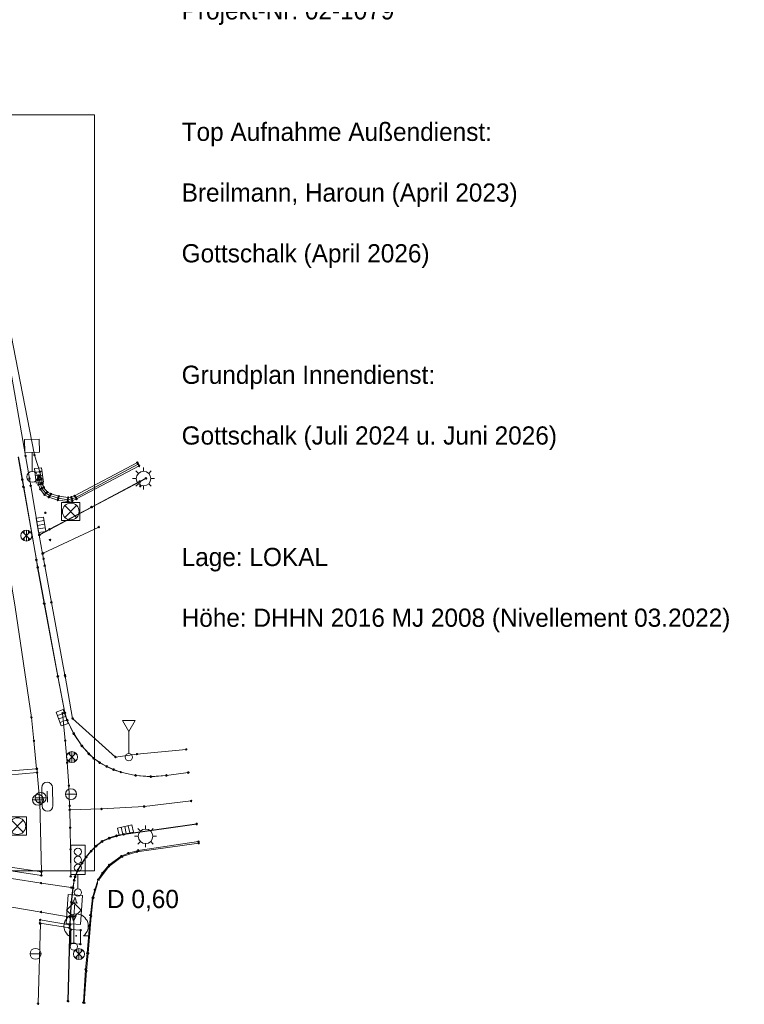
# Model space of a CAD drawing. Header units: metres. Extents: x 32394408 to 32394706, y 5702876 to 5703033.
# Tile 8 of 8: x 32394606 to 32394706, y 5702876 to 5703011. Entities that reach past the tile are written whole.
import ezdxf
from ezdxf.enums import TextEntityAlignment as Align

# ---------------------------------------------------------------- set-up
doc = ezdxf.new("R2010")
doc.units = ezdxf.units.M
for name, color, linetype, lineweight in [('1100_Topographie', 7, 'Continuous', 20), ('1105_Bordsteinlinie oben', 7, 'Continuous', 20), ('1130_Fahrbahnmarkierungen', 7, 'Continuous', 20), ('1135_Straßenausstattung -BSW_ ESP', 7, 'Continuous', 20), ('1145_Verkehrseinrichtungen _Schilde', 7, 'Continuous', 20), ('1150_Bäume', 7, 'Continuous', 20), ('1155_Baumdurchmesser', 7, 'Continuous', 20), ('1160_Versorgung -Schieber_ Hydrante', 7, 'Continuous', 20), ('1165_Entwässerung -Schächte_ Abläuf', 7, 'Continuous', 20), ('1166_Rinnen _DGM relevant_', 7, 'Continuous', 20), ('1350_Info Vermessung', 7, 'Continuous', 20), ('1351_Blattgestaltung', 7, 'Continuous', 20), ('Linienpunkte', 7, 'Continuous', 20)]:
    doc.layers.add(name, color=color, linetype=linetype, lineweight=lineweight)
doc.styles.add('AKG DIN 6776', font='txt', dxfattribs={"height": 2.5})

# ---------------------------------------------------------------- blocks, each defined once
blk = doc.blocks.new('Linienpunkt')
at = {"color": 7, "transparency": 33554687}
blk.add_circle((0, 0), 0.1, dxfattribs=at)
at = {"layer": 'Linienpunkte', "flags": 1}
for tag in ['VestraBlockName', 'VestraSichtbar', 'VestraEbene', 'VestraName', 'Höhe']:
    blk.add_attdef(tag, text='', height=0.1, dxfattribs=at).set_placement((0, 0), align=Align.CENTER)
blk = doc.blocks.new('3435.0000')
at = {"color": 0, "lineweight": 0}
for points in [[(-0.53, -0.53), (0.53, 0.53)], [(-0.53, 0.53), (0.53, -0.53)], [(-0.3, 0.68), (-0.3, 0.3)], [(0, 0.75), (0, -0.75)], [(0.3, 0.68), (0.3, 0.3)], [(-0.3, -0.68), (-0.3, -0.3)], [(0.3, -0.68), (0.3, -0.3)]]:
    blk.add_lwpolyline(points, dxfattribs=at)
at = {"color": 0, "linetype": 'Continuous', "lineweight": 0}
blk.add_circle((0, 0), 0.75, dxfattribs=at)
blk = doc.blocks.new('3505.0000')
at = {"color": 0, "lineweight": 0}
for points in [[(-1, -0.5), (-1, 0.5), (1, 0.5), (1, -0.5), (-1, -0.5)], [(-0.5, 0.5), (-0.5, -0.5)], [(0, 0.5), (0, -0.5)], [(0.5, 0.5), (0.5, -0.5)]]:
    blk.add_lwpolyline(points, dxfattribs=at)
blk = doc.blocks.new('5286.5008')
at = {"color": 7, "lineweight": 5}
blk.add_lwpolyline([(-1.04, 3.35), (0.98, 3.37), (0.97, 5.16), (-1.05, 5.14), (-1.04, 3.35)], dxfattribs=at)
at = {"color": 0, "lineweight": 0}
blk.add_lwpolyline([(0, 0.75), (0, 3.36)], dxfattribs=at)
at = {"color": 0, "linetype": 'Continuous', "lineweight": 0}
blk.add_circle((0, 0), 0.75, dxfattribs=at)
blk = doc.blocks.new('0435.0000')
at = {"color": 7, "linetype": 'Continuous', "lineweight": 5}
blk.add_circle((0, 0), 0.1, dxfattribs=at)
blk = doc.blocks.new('5742.0000')
at = {"color": 0, "lineweight": 0}
for points in [[(0, 1), (0, 1.5)], [(-1, 0), (-1.5, 0)], [(-0.71, 0.71), (-1.06, 1.06)], [(0.71, 0.71), (1.06, 1.06)], [(1.5, 0), (1, 0)], [(-0.71, -0.71), (-1.06, -1.06)], [(0, -1), (0, -1.5)], [(0.71, -0.71), (1.06, -1.06)]]:
    blk.add_lwpolyline(points, dxfattribs=at)
at = {"color": 0, "linetype": 'Continuous', "lineweight": 0}
blk.add_circle((0, 0), 1, dxfattribs=at)
blk = doc.blocks.new('354.5007')
at = {"color": 0, "lineweight": 0}
for points in [[(-1.25, -1.25), (-1.25, 1.25), (1.25, 1.25), (1.25, -1.25), (-1.25, -1.25)], [(0.81, 0.81), (-0.81, -0.81)], [(-0.81, 0.81), (0.81, -0.81)]]:
    blk.add_lwpolyline(points, dxfattribs=at)
at = {"color": 0, "linetype": 'Continuous', "lineweight": 0}
blk.add_circle((0, 0), 1.15, dxfattribs=at)
blk = doc.blocks.new('3508.0000')
at = {"color": 0, "lineweight": 0}
for points in [[(-1, -1), (-1, 0), (1, 0), (1, -1), (-1, -1)], [(-0.5, 0), (-0.5, -1)], [(0, 0), (0, -1)], [(0.5, 0), (0.5, -1)]]:
    blk.add_lwpolyline(points, dxfattribs=at)
blk = doc.blocks.new('3429.5001')
at = {"color": 0, "lineweight": 0}
blk.add_lwpolyline([(-0.75, 0), (0.75, 0)], dxfattribs=at)
at = {"color": 0, "linetype": 'Continuous', "lineweight": 0}
blk.add_circle((0, 0), 0.75, dxfattribs=at)
blk = doc.blocks.new('3428.0000')
at = {"color": 0, "lineweight": 0}
for points in [[(1.25, 0.75), (-1.25, 0.75), (-1.54, 0.69), (-1.78, 0.53), (-1.94, 0.29), (-2, 0), (-1.94, -0.29), (-1.78, -0.53), (-1.54, -0.69), (-1.25, -0.75), (1.25, -0.75), (1.54, -0.69), (1.78, -0.53), (1.94, -0.29), (2, 0), (1.94, 0.29), (1.78, 0.53), (1.54, 0.69), (1.25, 0.75)], [(-0.75, 0), (0.75, 0)]]:
    blk.add_lwpolyline(points, dxfattribs=at)
blk = doc.blocks.new('5286.5005')
at = {"color": 0, "lineweight": 0}
blk.add_lwpolyline([(0, 0.5), (0, 3.5), (0.87, 5), (-0.87, 5), (0, 3.5)], dxfattribs=at)
at = {"color": 0, "linetype": 'Continuous', "lineweight": 0}
blk.add_circle((0, 0), 0.5, dxfattribs=at)
blk = doc.blocks.new('7501.0000')
at = {"color": 0, "lineweight": 0}
blk.add_lwpolyline([(-1, 0), (-1.18, 0.16), (-1.34, 0.36), (-1.49, 0.58), (-1.59, 0.82), (-1.64, 1.08), (-1.67, 1.33), (-1.64, 1.59), (-1.59, 1.84), (-1.49, 2.09), (-1.34, 2.31), (-1.18, 2.51), (-0.98, 2.68), (-0.76, 2.82), (-0.51, 2.92), (-0.26, 2.98), (0, 3), (0.26, 2.98), (0.51, 2.92), (0.76, 2.82), (0.98, 2.68), (1.18, 2.51), (1.34, 2.31), (1.49, 2.09), (1.59, 1.84), (1.64, 1.59), (1.67, 1.33), (1.64, 1.08), (1.59, 0.82), (1.49, 0.58), (1.34, 0.36), (1.18, 0.16), (1, 0), (1.89, 0)], dxfattribs=at)
at = {"color": 0, "linetype": 'Continuous', "lineweight": 0}
blk.add_circle((0, 0), 0.06, dxfattribs=at)
blk = doc.blocks.new('3489.5003')
at = {"transparency": 33554687}
blk.add_hatch(color=0, dxfattribs=at).paths.add_polyline_path([(-0.9, 0), (-0.9, -0.3), (-1.6, 0), (-0.9, 0.3), (-0.9, 0), (0.9, 0), (0.9, 0.3), (1.6, 0), (0.9, -0.3), (0.9, 0)])
at = {"color": 0, "lineweight": 0}
blk.add_lwpolyline([(-2, -1), (-2, 1), (2, 1), (2, -1), (-2, -1)], dxfattribs=at)
blk.add_polyline3d([(-0.9, 0, 0), (-0.9, -0.3, 0), (-1.6, 0, 0), (-0.9, 0.3, 0), (-0.9, 0, 0), (0.9, 0, 0), (0.9, 0.3, 0), (1.6, 0, 0), (0.9, -0.3, 0), (0.9, 0, 0), (-0.9, 0, 0)])
at = {"color": 0}
for p in [(-1.6, 0), (-0.9, 0.3), (-0.9, 0), (-0.9, 0), (0.9, 0.3), (0.9, 0), (0.9, 0), (1.6, 0), (-0.9, -0.3), (0.9, -0.3)]:
    blk.add_point(p, dxfattribs=at)
blk = doc.blocks.new('5284.5001')
at = {"color": 0, "lineweight": 0}
blk.add_lwpolyline([(0, 0.5), (0, 2.5), (1, 2.5), (1, 6.5), (-1, 6.5), (-1, 2.5), (0, 2.5)], dxfattribs=at)
at = {"color": 0, "linetype": 'Continuous', "lineweight": 0}
for centre in [(0, 5.6), (0, 4.5), (0, 3.4), (0, 0)]:
    blk.add_circle(centre, 0.5, dxfattribs=at)
blk = doc.blocks.new('5286.5004')
at = {"color": 0, "lineweight": 0}
blk.add_lwpolyline([(0, 0.5), (0, 4), (1, 5), (0, 6), (-1, 5), (0, 4)], dxfattribs=at)
at = {"color": 0, "linetype": 'Continuous', "lineweight": 0}
blk.add_circle((0, 0), 0.5, dxfattribs=at)

msp = doc.modelspace()

# ---------------------------------------------------------------- linework, layer by layer
at = {"layer": '1100_Topographie', "color": 7}
for points in [[(32394594.65, 5703010.53, 126.34), (32394599.22, 5702990.76, 126.03), (32394603.55, 5702970.8, 125.69), (32394604.29, 5702966.9, 125.64), (32394604.49, 5702965.84, 125.69), (32394607.09, 5702950.82, 125.5), (32394607.62, 5702947.73, 125.43), (32394607.8, 5702946.72, 125.36), (32394608.95, 5702939.97, 125.19), (32394609.41, 5702937.4, 125.14), (32394609.56, 5702936.72, 125.15), (32394609.72, 5702935.77, 125.19), (32394610.63, 5702930.73, 125.09), (32394612.49, 5702920.76, 124.86), (32394612.53, 5702920.59, 124.86), (32394613.55, 5702914.81, 124.69), (32394613.55, 5702914.81, 124.7), (32394619.42, 5702909.51, 124.81), (32394622.37, 5702909.91, 124.94), (32394629.13, 5702910.55, 125.19)], [(32394596, 5703010.7, 126.45), (32394600.52, 5702991.06, 126.14), (32394604.38, 5702971.25, 125.82), (32394605.39, 5702966, 125.77), (32394608.31, 5702950.95, 125.59), (32394609.06, 5702948.66, 125.43), (32394609.42, 5702947.03, 125.43), (32394609.6, 5702946.51, 125.44)], [(32394606.1, 5702950.68, 125.32), (32394606.62, 5702947.58, 125.28), (32394606.79, 5702946.57, 125.26), (32394608.57, 5702936.55, 125.05), (32394608.74, 5702935.53, 125.03), (32394609.63, 5702930.56, 124.92), (32394611.5, 5702920.55, 124.68), (32394612.46, 5702915.57, 124.56), (32394612.78, 5702914.58, 124.54), (32394613.68, 5702912.72, 124.53), (32394614.79, 5702911.03, 124.53), (32394615.75, 5702909.93, 124.54), (32394616.42, 5702909.33, 124.56), (32394617.26, 5702908.71, 124.57), (32394618.21, 5702908.21, 124.61), (32394619.17, 5702907.77, 124.64), (32394620.15, 5702907.44, 124.66), (32394622.19, 5702906.96, 124.71), (32394624.29, 5702906.81, 124.75), (32394626.41, 5702906.97, 124.81), (32394629.41, 5702907.37, 124.91)], [(32394623.58, 5702947.77, 125.96), (32394622.73, 5702947.32, 125.93), (32394616.12, 5702943.82, 125.66), (32394610.38, 5702940.76, 125.29), (32394609.05, 5702940.04, 125.19)], [(32394609.06, 5702940.02, 125.2), (32394616.16, 5702943.81, 125.98), (32394622.76, 5702947.29, 126.29), (32394623.62, 5702947.74, 126.32)], [(32394622.82, 5702946.67, 126.29), (32394622.76, 5702947.29, 126.29)], [(32394609.51, 5702937.47, 125.14), (32394617.12, 5702941.07, 125.93)], [(32394612.88, 5702876.01, 123.7), (32394613.16, 5702886.51, 123.97), (32394613.21, 5702887.53, 123.99), (32394613.35, 5702889.57, 124.02), (32394613.59, 5702891.58, 124.06), (32394613.74, 5702892.61, 124.1), (32394613.87, 5702893.1, 124.12), (32394614.27, 5702894.04, 124.13), (32394614.8, 5702894.96, 124.17), (32394615.38, 5702895.78, 124.22), (32394616.05, 5702896.59, 124.26), (32394616.77, 5702897.31, 124.3), (32394617.58, 5702897.95, 124.34), (32394618.57, 5702898.4, 124.41), (32394619.56, 5702898.72, 124.45), (32394620.57, 5702898.92, 124.51), (32394630.56, 5702900.34, 124.93)], [(32394615.02, 5702875.82, 123.88), (32394615.32, 5702880.37, 123.99), (32394615.55, 5702882.6, 124.06), (32394615.86, 5702886.33, 124.16), (32394615.98, 5702887.82, 124.16), (32394616.29, 5702890.2, 124.24), (32394616.58, 5702891.3, 124.29), (32394617.05, 5702892.68, 124.34), (32394617.64, 5702893.6, 124.39), (32394618.58, 5702894.71, 124.47), (32394620.22, 5702895.91, 124.53), (32394621.19, 5702896.32, 124.61), (32394622.55, 5702896.7, 124.69), (32394630.81, 5702897.91, 125.09)], [(32394630.85, 5702897.69, 125.09), (32394622.35, 5702896.51, 124.64), (32394620.34, 5702895.84, 124.52), (32394618.52, 5702894.49, 124.46), (32394617.11, 5702892.6, 124.31), (32394616.38, 5702890.18, 124.26), (32394616.08, 5702887.66, 124.19), (32394615.69, 5702882.59, 124.06), (32394615.43, 5702880.17, 124.01), (32394615.15, 5702875.79, 123.89)], [(32394613.29, 5702883.92, 124.04), (32394614.61, 5702883.85, 124.09), (32394614.65, 5702885.74, 124.13), (32394613.32, 5702885.82, 124.09), (32394613.29, 5702883.92, 124.04)]]:
    msp.add_polyline3d(points, dxfattribs=at)
at = {"layer": '1105_Bordsteinlinie oben', "color": 7}
for points in [[(32394606.14, 5702950.7, 125.45), (32394606.66, 5702947.6, 125.4), (32394606.84, 5702946.55, 125.31), (32394608.59, 5702936.52, 125.09), (32394608.78, 5702935.53, 125.15), (32394609.69, 5702930.57, 125.03), (32394611.54, 5702920.59, 124.8), (32394612.5, 5702915.59, 124.67), (32394612.82, 5702914.59, 124.67), (32394613.72, 5702912.75, 124.66), (32394614.83, 5702911.05, 124.65), (32394615.78, 5702909.98, 124.63), (32394616.43, 5702909.36, 124.58), (32394617.29, 5702908.74, 124.59), (32394618.23, 5702908.23, 124.62), (32394619.18, 5702907.8, 124.65), (32394620.15, 5702907.44, 124.66), (32394622.19, 5702906.99, 124.75), (32394624.27, 5702906.84, 124.8), (32394626.4, 5702906.99, 124.84), (32394629.41, 5702907.39, 124.91)], [(32394612.94, 5702876, 123.82), (32394613.21, 5702886.51, 124.1), (32394613.25, 5702887.51, 124.01), (32394613.4, 5702889.56, 124.04), (32394613.62, 5702891.55, 124.09), (32394613.78, 5702892.58, 124.19), (32394613.91, 5702893.06, 124.2), (32394614.29, 5702894, 124.23), (32394614.86, 5702894.94, 124.27), (32394615.42, 5702895.76, 124.3), (32394616.09, 5702896.59, 124.33), (32394616.79, 5702897.27, 124.32), (32394617.6, 5702897.9, 124.37), (32394618.58, 5702898.35, 124.43), (32394619.55, 5702898.67, 124.47), (32394620.58, 5702898.88, 124.61), (32394630.55, 5702900.29, 125.04)]]:
    msp.add_polyline3d(points, dxfattribs=at)
at = {"layer": '1130_Fahrbahnmarkierungen', "color": 7}
for points in [[(32394592.98, 5702996.66, 126.2), (32394594.56, 5702989.81, 126.07), (32394598.77, 5702970.17, 125.71), (32394602.33, 5702950.2, 125.37), (32394605.66, 5702930.07, 125), (32394607.9, 5702914.94, 124.63), (32394608.23, 5702911.73, 124.54), (32394608.6, 5702907.88, 124.44)], [(32394612.18, 5702915.51, 124.57), (32394612.53, 5702911.77, 124.52), (32394612.8, 5702908.75, 124.48), (32394613.03, 5702905.58, 124.43), (32394613.14, 5702902.81, 124.38), (32394613.15, 5702902.27, 124.36), (32394613.21, 5702899.82, 124.3), (32394613.27, 5702896.84, 124.2), (32394613.28, 5702893.12, 124.11)], [(32394608.68, 5702907.89, 124.44), (32394608.68, 5702907.37, 124.43), (32394604.57, 5702907.01, 124.33), (32394604.46, 5702907.55, 124.34), (32394608.6, 5702907.88, 124.44), (32394608.68, 5702907.89, 124.44)], [(32394608.68, 5702907.37, 124.43), (32394609.03, 5702903.31, 124.32), (32394609.27, 5702893.74, 124.09)], [(32394629.8, 5702903.48, 124.98), (32394623.36, 5702902.72, 124.73), (32394617.52, 5702902.38, 124.52), (32394613.15, 5702902.27, 124.36)], [(32394609.27, 5702893.74, 124.09), (32394609.26, 5702893.26, 124.08), (32394605.06, 5702893.91, 124.04), (32394605.04, 5702894.4, 124.05), (32394609.27, 5702893.74, 124.09)], [(32394613.37, 5702891.6, 124.07), (32394609.23, 5702892.21, 124.06), (32394605.18, 5702892.86, 124.02)], [(32394605.19, 5702888.9, 123.93), (32394609.23, 5702888.24, 123.96), (32394613.21, 5702887.52, 123.99)], [(32394609.12, 5702886.65, 123.94), (32394608.8, 5702875.67, 123.68)], [(32394609.09, 5702887.16, 123.94), (32394609.07, 5702886.69, 123.93), (32394613.11, 5702886.07, 123.96), (32394613.12, 5702886.5, 123.97), (32394609.09, 5702887.16, 123.94)]]:
    msp.add_polyline3d(points, dxfattribs=at)
at = {"layer": '1166_Rinnen _DGM relevant_', "color": 7}
for points in [[(32394622.43, 5702949.91, 125.9), (32394613.82, 5702945.35, 125.6), (32394613.39, 5702945.17, 125.57), (32394612.92, 5702945.11, 125.56), (32394611.64, 5702945.3, 125.49), (32394610.58, 5702945.62, 125.48), (32394610.08, 5702945.87, 125.47), (32394609.56, 5702946.49, 125.47), (32394609.38, 5702947.03, 125.46), (32394609.27, 5702947.62, 125.41), (32394608.92, 5702948.15, 125.33)], [(32394622.53, 5702949.71, 125.8), (32394613.99, 5702945.13, 125.5), (32394613.45, 5702944.93, 125.49), (32394612.88, 5702944.82, 125.47), (32394611.59, 5702945.05, 125.42), (32394610.4, 5702945.38, 125.39), (32394609.88, 5702945.72, 125.38), (32394609.31, 5702946.37, 125.38), (32394609.12, 5702946.97, 125.34), (32394609.01, 5702947.55, 125.31), (32394608.92, 5702948.15, 125.33)], [(32394622.66, 5702949.45, 125.91), (32394614.09, 5702944.92, 125.59), (32394613.49, 5702944.65, 125.59), (32394612.88, 5702944.58, 125.58), (32394611.53, 5702944.78, 125.51), (32394610.28, 5702945.17, 125.48), (32394609.7, 5702945.5, 125.47), (32394609.1, 5702946.28, 125.45), (32394608.86, 5702946.89, 125.44), (32394608.77, 5702947.52, 125.4), (32394608.92, 5702948.15, 125.33)]]:
    msp.add_polyline3d(points, dxfattribs=at)
at = {"layer": '1351_Blattgestaltung', "color": 7, "lineweight": 0}
msp.add_lwpolyline([(32394420.32, 5702893.91), (32394420.32, 5702997.66), (32394616.57, 5702997.66), (32394616.57, 5702893.91), (32394420.32, 5702893.91)], dxfattribs=at)

# ---------------------------------------------------------------- block references
at = {"layer": '1100_Topographie', "color": 7}
for p in [(32394609.81, 5702943.03, 125.32), (32394610.45, 5702939.3, 125.3), (32394609.03, 5702903.31, 124.32), (32394617.52, 5702902.38, 124.52), (32394623.36, 5702902.72, 124.73), (32394629.8, 5702903.48, 124.98)]:
    msp.add_blockref('0435.0000', p, dxfattribs=at)
at = {"layer": '1135_Straßenausstattung -BSW_ ESP', "color": 7}
for p in [(32394623.28, 5702947.72, 125.94), (32394623.55, 5702898.63, 124.79)]:
    msp.add_blockref('5742.0000', p, dxfattribs=at)
at = {"layer": '1145_Verkehrseinrichtungen _Schilde', "color": 7}
for name, p in [('5286.5008', (32394608.01, 5702947.96, 125.54)), ('5286.5005', (32394621.25, 5702909.5, 124.86)), ('5284.5001', (32394614.28, 5702890.91, 124.14)), ('5286.5004', (32394613.72, 5702883.51, 124.06))]:
    msp.add_blockref(name, p, dxfattribs=at)
at = {"layer": '1150_Bäume', "color": 7}
msp.add_blockref('7501.0000', (32394614.03, 5702884.97, 124.31), dxfattribs=at)
at = {"layer": '1160_Versorgung -Schieber_ Hydrante', "color": 7}
for name, p in [('3435.0000', (32394607.2, 5702939.9, 125.14)), ('3435.0000', (32394613.46, 5702909.5, 124.49)), ('3429.5001', (32394613.32, 5702904.41, 124.41)), ('3429.5001', (32394608.8, 5702903.63, 124.32)), ('3429.5001', (32394609.16, 5702903.91, 124.33)), ('3429.5001', (32394608.46, 5702882.5, 123.82)), ('3435.0000', (32394614.42, 5702882.47, 124.19))]:
    msp.add_blockref(name, p, dxfattribs=at)
for name, p, rotation in [('3428.0000', (32394610.08, 5702904.06, 124.36), 270.94716), ('3489.5003', (32394613.78, 5702888.59, 124.05), 266.16132)]:
    msp.add_blockref(name, p, dxfattribs=dict(at, rotation=rotation))
at = {"layer": '1165_Entwässerung -Schächte_ Abläuf', "color": 7}
for name, p, rotation in [('3505.0000', (32394608.92, 5702948.15, 125.33), 276.71337), ('3505.0000', (32394609.21, 5702941.38, 125.18), 99.45107999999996), ('3508.0000', (32394612.59, 5702915.07, 124.55), 289.81998), ('3508.0000', (32394620.91, 5702899, 124.51), 192.33567)]:
    msp.add_blockref(name, p, dxfattribs=dict(at, rotation=rotation))
for p in [(32394613.29, 5702943.21, 125.54), (32394605.97, 5702900.03, 124.17)]:
    msp.add_blockref('354.5007', p, dxfattribs=at)
at = {"layer": 'Linienpunkte', "color": 7, "transparency": 33554687}
for p in [(32394608.31, 5702950.95, 125.59), (32394607.09, 5702950.82, 125.5), (32394622.43, 5702949.91, 125.9), (32394622.53, 5702949.71, 125.8), (32394609.06, 5702948.66, 125.43), (32394622.66, 5702949.45, 125.91), (32394606.62, 5702947.58, 125.28), (32394606.66, 5702947.6, 125.4), (32394607.62, 5702947.73, 125.43), (32394608.77, 5702947.52, 125.4), (32394608.86, 5702946.89, 125.44), (32394608.92, 5702948.15, 125.33), (32394608.92, 5702948.15, 125.33), (32394608.92, 5702948.15, 125.33), (32394609.01, 5702947.55, 125.31), (32394609.12, 5702946.97, 125.34), (32394609.27, 5702947.62, 125.41), (32394609.38, 5702947.03, 125.46), (32394609.42, 5702947.03, 125.43), (32394622.73, 5702947.32, 125.93), (32394622.76, 5702947.29, 126.29), (32394622.76, 5702947.29, 126.29), (32394623.58, 5702947.77, 125.96), (32394623.62, 5702947.74, 126.32), (32394606.79, 5702946.57, 125.26), (32394606.84, 5702946.55, 125.31), (32394607.8, 5702946.72, 125.36), (32394609.1, 5702946.28, 125.45), (32394609.31, 5702946.37, 125.38), (32394609.56, 5702946.49, 125.47), (32394609.6, 5702946.51, 125.44), (32394609.7, 5702945.5, 125.47), (32394609.88, 5702945.72, 125.38), (32394610.08, 5702945.87, 125.47), (32394610.58, 5702945.62, 125.48), (32394622.82, 5702946.67, 126.29), (32394610.28, 5702945.17, 125.48), (32394610.4, 5702945.38, 125.39), (32394611.53, 5702944.78, 125.51), (32394611.59, 5702945.05, 125.42), (32394611.64, 5702945.3, 125.49), (32394612.88, 5702944.82, 125.47), (32394612.88, 5702944.58, 125.58), (32394612.92, 5702945.11, 125.56), (32394613.39, 5702945.17, 125.57), (32394613.45, 5702944.93, 125.49), (32394613.49, 5702944.65, 125.59), (32394613.82, 5702945.35, 125.6), (32394613.99, 5702945.13, 125.5), (32394614.09, 5702944.92, 125.59), (32394616.12, 5702943.82, 125.66), (32394616.16, 5702943.81, 125.98), (32394610.38, 5702940.76, 125.29), (32394617.12, 5702941.07, 125.93), (32394608.95, 5702939.97, 125.19), (32394609.05, 5702940.04, 125.19), (32394609.06, 5702940.02, 125.2), (32394609.41, 5702937.4, 125.14), (32394609.51, 5702937.47, 125.14), (32394608.57, 5702936.55, 125.05), (32394608.59, 5702936.52, 125.09), (32394609.56, 5702936.72, 125.15), (32394608.74, 5702935.53, 125.03), (32394608.78, 5702935.53, 125.15), (32394609.72, 5702935.77, 125.19), (32394610.63, 5702930.73, 125.09), (32394609.63, 5702930.56, 124.92), (32394609.69, 5702930.57, 125.03), (32394611.5, 5702920.55, 124.68), (32394611.54, 5702920.59, 124.8), (32394612.49, 5702920.76, 124.86), (32394612.53, 5702920.59, 124.86), (32394607.9, 5702914.94, 124.63), (32394612.18, 5702915.51, 124.57), (32394612.46, 5702915.57, 124.56), (32394612.5, 5702915.59, 124.67), (32394612.78, 5702914.58, 124.54), (32394612.82, 5702914.59, 124.67), (32394613.55, 5702914.81, 124.69), (32394613.55, 5702914.81, 124.7), (32394608.23, 5702911.73, 124.54), (32394612.53, 5702911.77, 124.52), (32394613.68, 5702912.72, 124.53), (32394613.72, 5702912.75, 124.66), (32394614.79, 5702911.03, 124.53), (32394614.83, 5702911.05, 124.65), (32394629.13, 5702910.55, 125.19), (32394615.75, 5702909.93, 124.54), (32394615.78, 5702909.98, 124.63), (32394616.42, 5702909.33, 124.56), (32394616.43, 5702909.36, 124.58), (32394619.42, 5702909.51, 124.81), (32394622.37, 5702909.91, 124.94), (32394608.6, 5702907.88, 124.44), (32394608.6, 5702907.88, 124.44), (32394608.68, 5702907.89, 124.44), (32394608.68, 5702907.89, 124.44), (32394612.8, 5702908.75, 124.48), (32394617.26, 5702908.71, 124.57), (32394617.29, 5702908.74, 124.59), (32394618.21, 5702908.21, 124.61), (32394618.23, 5702908.23, 124.62), (32394619.17, 5702907.77, 124.64), (32394619.18, 5702907.8, 124.65), (32394608.68, 5702907.37, 124.43), (32394608.68, 5702907.37, 124.43), (32394620.15, 5702907.44, 124.66), (32394620.15, 5702907.44, 124.66), (32394622.19, 5702906.99, 124.75), (32394622.19, 5702906.96, 124.71), (32394624.27, 5702906.84, 124.8), (32394624.29, 5702906.81, 124.75), (32394626.4, 5702906.99, 124.84), (32394626.41, 5702906.97, 124.81), (32394629.41, 5702907.39, 124.91), (32394629.41, 5702907.37, 124.91), (32394613.03, 5702905.58, 124.43), (32394609.03, 5702903.31, 124.32), (32394613.14, 5702902.81, 124.38), (32394613.15, 5702902.27, 124.36), (32394613.15, 5702902.27, 124.36), (32394617.52, 5702902.38, 124.52), (32394623.36, 5702902.72, 124.73), (32394629.8, 5702903.48, 124.98), (32394613.21, 5702899.82, 124.3), (32394630.55, 5702900.29, 125.04), (32394630.56, 5702900.34, 124.93), (32394618.57, 5702898.4, 124.41), (32394618.58, 5702898.35, 124.43), (32394619.55, 5702898.67, 124.47), (32394619.56, 5702898.72, 124.45), (32394620.57, 5702898.92, 124.51), (32394620.58, 5702898.88, 124.61), (32394616.77, 5702897.31, 124.3), (32394616.79, 5702897.27, 124.32), (32394617.58, 5702897.95, 124.34), (32394617.6, 5702897.9, 124.37), (32394630.81, 5702897.91, 125.09), (32394630.85, 5702897.69, 125.09), (32394613.27, 5702896.84, 124.2), (32394615.38, 5702895.78, 124.22), (32394615.42, 5702895.76, 124.3), (32394616.05, 5702896.59, 124.26), (32394616.09, 5702896.59, 124.33), (32394620.22, 5702895.91, 124.53), (32394620.34, 5702895.84, 124.52), (32394621.19, 5702896.32, 124.61), (32394622.35, 5702896.51, 124.64), (32394622.55, 5702896.7, 124.69), (32394614.8, 5702894.96, 124.17), (32394614.86, 5702894.94, 124.27), (32394618.52, 5702894.49, 124.46), (32394618.58, 5702894.71, 124.47), (32394609.26, 5702893.26, 124.08), (32394609.27, 5702893.74, 124.09), (32394609.27, 5702893.74, 124.09), (32394609.27, 5702893.74, 124.09), (32394613.28, 5702893.12, 124.11), (32394613.87, 5702893.1, 124.12), (32394613.91, 5702893.06, 124.2), (32394614.27, 5702894.04, 124.13), (32394614.29, 5702894, 124.23), (32394617.64, 5702893.6, 124.39), (32394609.23, 5702892.21, 124.06), (32394613.37, 5702891.6, 124.07), (32394613.59, 5702891.58, 124.06), (32394613.62, 5702891.55, 124.09), (32394613.74, 5702892.61, 124.1), (32394613.78, 5702892.58, 124.19), (32394617.05, 5702892.68, 124.34), (32394617.11, 5702892.6, 124.31), (32394616.29, 5702890.2, 124.24), (32394616.38, 5702890.18, 124.26), (32394616.58, 5702891.3, 124.29), (32394613.35, 5702889.57, 124.02), (32394613.4, 5702889.56, 124.04), (32394609.23, 5702888.24, 123.96), (32394613.21, 5702887.53, 123.99), (32394613.21, 5702887.52, 123.99), (32394613.25, 5702887.51, 124.01), (32394615.98, 5702887.82, 124.16), (32394616.08, 5702887.66, 124.19), (32394609.07, 5702886.69, 123.93), (32394609.09, 5702887.16, 123.94), (32394609.09, 5702887.16, 123.94), (32394609.12, 5702886.65, 123.94), (32394613.11, 5702886.07, 123.96), (32394613.12, 5702886.5, 123.97), (32394613.16, 5702886.51, 123.97), (32394613.21, 5702886.51, 124.1), (32394615.86, 5702886.33, 124.16), (32394613.32, 5702885.82, 124.09), (32394614.65, 5702885.74, 124.13), (32394613.29, 5702883.92, 124.04), (32394613.29, 5702883.92, 124.04), (32394614.61, 5702883.85, 124.09), (32394615.55, 5702882.6, 124.06), (32394615.69, 5702882.59, 124.06), (32394615.32, 5702880.37, 123.99), (32394615.43, 5702880.17, 124.01), (32394608.8, 5702875.67, 123.68), (32394612.88, 5702876.01, 123.7), (32394612.94, 5702876, 123.82), (32394615.02, 5702875.82, 123.88), (32394615.15, 5702875.79, 123.89)]:
    msp.add_blockref('Linienpunkt', p, dxfattribs=at)

# ---------------------------------------------------------------- next in the draw order: texts
at = {"layer": '1155_Baumdurchmesser', "color": 7, "insert": (32394618.27, 5702884.15), "char_height": 2.5, "attachment_point": 7, "style": 'AKG DIN 6776', "bg_fill": 2}
msp.add_mtext('D 0,60^M\\P', dxfattribs=at)
at = {"layer": '1350_Info Vermessung', "color": 7, "insert": (32394628.5, 5702922.46), "char_height": 2.5, "attachment_point": 7, "style": 'AKG DIN 6776', "bg_fill": 2}
msp.add_mtext('B 54 Dortmund^M\\PBW Heideblick^M\\PTop Aufnahme für Ersatzneubau^M\\P^M\\PProjekt-Nr. 02-1079^M\\P^M\\PTop Aufnahme Außendienst:^M\\PBreilmann, Haroun (April 2023)^M\\PGottschalk (April 2026)^M\\P^M\\PGrundplan Innendienst:^M\\PGottschalk (Juli 2024 u. Juni 2026)^M\\P^M\\PLage: LOKAL^M\\PHöhe: DHHN 2016 MJ 2008 (Nivellement 03.2022)^M\\P', dxfattribs=at)

doc.saveas('drawing.dxf')
